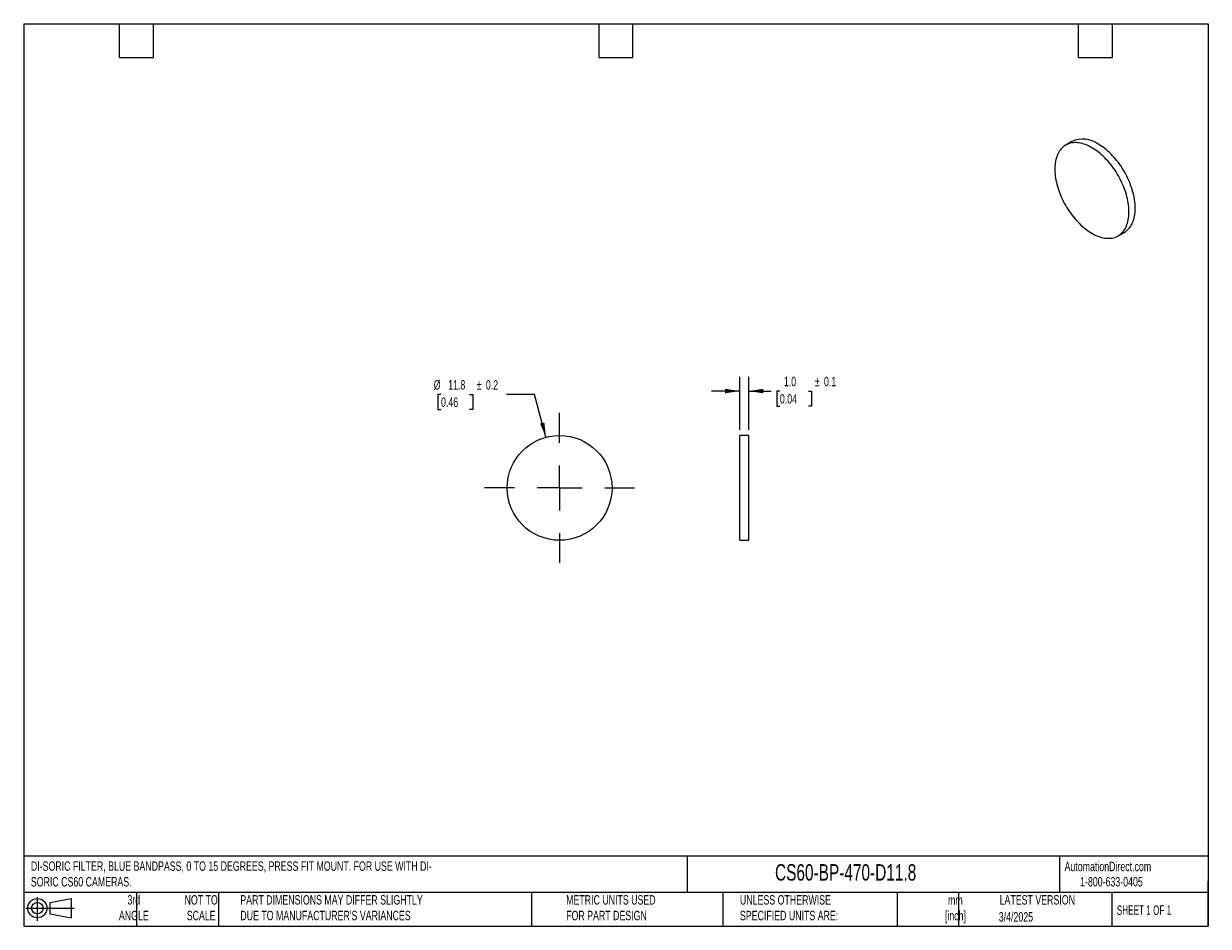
# Model space of a CAD drawing. Header units: millimetres. Extents: x 3 to 137, y 3 to 105.
import ezdxf

# ---------------------------------------------------------------- set-up
doc = ezdxf.new("R2010")
doc.units = ezdxf.units.MM
doc.header["$LTSCALE"] = 0.5
doc.linetypes.add('CENTERX2', pattern=[20.32, 12.7, -2.54, 2.54, -2.54])
doc.layers.add('CENTER', color=40, linetype='CENTERX2')
doc.layers.add('DIMENSIONS', color=140, linetype='Continuous', lineweight=25)
doc.layers.add('TEXT', color=140, linetype='Continuous', lineweight=25)
doc.styles.add('SLDTEXTSTYLE0', font='TXT', dxfattribs={"width": 0.7})
doc.styles.add('SLDTEXTSTYLE1', font='TXT', dxfattribs={"width": 0.65})
doc.dimstyles.new('SLDDIMSTYLE0', dxfattribs={"dimtxt": 1.079004, "dimasz": 1.651, "dimexe": 0, "dimexo": 0.0625, "dimgap": 0.269751, "dimtad": 0, "dimtih": 1, "dimtoh": 1, "dimrnd": 1e-09, "dimzin": 12, "dimdsep": 46, "dimtxsty": 'SLDTEXTSTYLE0', "dimsah": 1, "dimcen": 0, "dimadec": 0, "dimazin": 3, "dimtfac": 1, "dimtofl": 0, "dimtmove": 0, "dimatfit": 3, "dimfxl": 0, "dimfrac": 2, "dimtolj": 1, "dimtzin": 12, "dimarcsym": 0})
doc.dimstyles.new('SLDDIMSTYLE1', dxfattribs={"dimtxt": 1.079004, "dimasz": 1.651, "dimexe": 0, "dimexo": 0.0625, "dimgap": 0.269751, "dimtad": 0, "dimtih": 1, "dimtoh": 1, "dimrnd": 1e-09, "dimzin": 4, "dimdsep": 46, "dimtxsty": 'SLDTEXTSTYLE0', "dimsah": 1, "dimcen": 0.09, "dimadec": 0, "dimazin": 1, "dimtfac": 1, "dimtmove": 0, "dimatfit": 0, "dimfxl": 0, "dimfrac": 2, "dimtolj": 1, "dimtzin": 12, "dimarcsym": 0})

# ---------------------------------------------------------------- blocks, each defined once
blk = doc.blocks.new('Block11')
at = {"color": 7, "linetype": 'Continuous', "lineweight": 18}
for p, q in [((0, 1.44), (5.44, 1.44)), ((1.29, 2.66), (1.29, 0)), ((2.74, 2.08), (5.09, 2.52)), ((2.74, 0.8), (2.74, 2.08)), ((5.09, 2.52), (5.09, 0.37)), ((2.74, 0.8), (5.09, 0.37))]:
    blk.add_line(p, q, dxfattribs=at)
for radius in [1.08, 0.643]:
    blk.add_circle((1.29, 1.44), radius, dxfattribs=at)
blk = doc.blocks.new('Block12')
at = {"color": 7, "linetype": 'Continuous'}
blk.add_blockref('Block11', (0, 0), dxfattribs=at)
blk = doc.blocks.new('_D')
at = {"layer": 'DIMENSIONS'}
for p, q in [((50.15, 63.05), (49.78, 63.05)), ((49.78, 63.05), (49.78, 61.33)), ((53.35, 63.05), (53.72, 63.05)), ((53.72, 63.05), (53.72, 61.33)), ((60.68, 63.05), (57.51, 63.05)), ((61.97, 58.22), (60.68, 63.05)), ((49.78, 61.33), (50.15, 61.33)), ((53.72, 61.33), (53.35, 61.33))]:
    blk.add_line(p, q, dxfattribs=at)
blk.add_solid([(61.97, 58.22), (61.79, 59.88), (61.3, 59.75)], dxfattribs=at)
at = {"layer": 'DIMENSIONS', "char_height": 1.058, "attachment_point": 1, "style": 'SLDTEXTSTYLE0'}
for s, insert in [('%%c', (49.33, 64.65)), ('11.8', (50.96, 64.65)), ('%%p', (54.17, 64.65)), ('0.2', (55.2, 64.65)), ('0.46', (50.15, 62.7))]:
    blk.add_mtext(s, dxfattribs=dict(at, insert=insert))
blk = doc.blocks.new('SW_CENTERMARKSYMBOL_0')
at = {"layer": 'CENTER', "color": 0}
for p, q in [((0, 5.08), (0, 8.44)), ((0, 0), (0, 2.54)), ((-5.08, 0), (-8.44, 0)), ((0, 0), (-2.54, 0)), ((0, 0), (0, -2.54)), ((0, 0), (2.54, 0)), ((5.08, 0), (8.44, 0)), ((0, -5.08), (0, -8.44))]:
    blk.add_line(p, q, dxfattribs=at)
blk = doc.blocks.new('_D_1')
at = {"layer": 'DIMENSIONS'}
for p, q in [((83.79, 59.06), (83.79, 65.01)), ((84.79, 59.06), (84.79, 65.01)), ((83.79, 63.42), (80.61, 63.42)), ((84.79, 63.42), (87.33, 63.42)), ((88.3, 63.42), (87.94, 63.42)), ((87.94, 63.42), (87.94, 61.71)), ((91.51, 63.42), (91.87, 63.42)), ((91.87, 63.42), (91.87, 61.71)), ((87.94, 61.71), (88.3, 61.71)), ((91.87, 61.71), (91.51, 61.71))]:
    blk.add_line(p, q, dxfattribs=at)
for points in [[(83.79, 63.42), (82.13, 63.68), (82.13, 63.17)], [(84.79, 63.42), (86.44, 63.17), (86.44, 63.68)]]:
    blk.add_solid(points, dxfattribs=at)
at = {"layer": 'DIMENSIONS', "char_height": 1.058, "attachment_point": 1, "style": 'SLDTEXTSTYLE0'}
for s, insert in [('1.0', (88.75, 65.03)), ('%%p', (92.23, 65.03)), ('0.1', (93.26, 65.03)), ('0.04', (88.3, 63.07))]:
    blk.add_mtext(s, dxfattribs=dict(at, insert=insert))

msp = doc.modelspace()

# ---------------------------------------------------------------- linework, layer by layer
for p, q in [((121.18, 91.519), (120.473, 91.11)), ((126.373, 80.891), (127.08, 81.299)), ((84.785, 58.423), (83.785, 58.423)), ((83.785, 46.623), (83.785, 58.423)), ((84.785, 46.623), (84.785, 58.423)), ((83.785, 46.623), (84.785, 46.623))]:
    msp.add_line(p, q)
at = {"flags": 128}
for points in [[(123.423, 90.818), (123.239, 90.92), (123.054, 91.012), (122.871, 91.095), (122.689, 91.167), (122.508, 91.229), (122.328, 91.281), (122.151, 91.323), (121.977, 91.354), (121.805, 91.375), (121.637, 91.386), (121.472, 91.385), (121.311, 91.375), (121.153, 91.353), (121.001, 91.321), (120.853, 91.279), (120.71, 91.227), (120.573, 91.164), (120.441, 91.091), (120.315, 91.008), (120.194, 90.916), (120.081, 90.813), (119.974, 90.702), (119.873, 90.581), (119.78, 90.451), (119.693, 90.312), (119.614, 90.165), (119.543, 90.01), (119.479, 89.847), (119.423, 89.677), (119.374, 89.499), (119.334, 89.314), (119.301, 89.123), (119.277, 88.926), (119.26, 88.723), (119.252, 88.515), (119.252, 88.302), (119.26, 88.084), (119.277, 87.863), (119.301, 87.637), (119.334, 87.409), (119.374, 87.177), (119.423, 86.944), (119.479, 86.708), (119.543, 86.471), (119.614, 86.233), (119.693, 85.995), (119.78, 85.757), (119.873, 85.519), (119.974, 85.282), (120.081, 85.047), (120.194, 84.813), (120.315, 84.582), (120.441, 84.354), (120.573, 84.129), (120.71, 83.907), (120.853, 83.69), (121.001, 83.477), (121.153, 83.269), (121.311, 83.066), (121.472, 82.869), (121.637, 82.678), (121.805, 82.494), (121.977, 82.317), (122.151, 82.146), (122.328, 81.984), (122.508, 81.829), (122.689, 81.682), (122.871, 81.544), (123.054, 81.415), (123.239, 81.294), (123.423, 81.183), (123.608, 81.081), (123.792, 80.989), (123.975, 80.907), (124.158, 80.834), (124.339, 80.772), (124.518, 80.72), (124.695, 80.678), (124.869, 80.647), (125.041, 80.626), (125.209, 80.616), (125.374, 80.616), (125.536, 80.627), (125.693, 80.648), (125.845, 80.68), (125.993, 80.722), (126.136, 80.775), (126.274, 80.837), (126.406, 80.91), (126.532, 80.993), (126.652, 81.086), (126.765, 81.188), (126.873, 81.3), (126.973, 81.421), (127.066, 81.55), (127.153, 81.689), (127.232, 81.836), (127.303, 81.991), (127.367, 82.154), (127.424, 82.325), (127.472, 82.502), (127.513, 82.687), (127.545, 82.878), (127.57, 83.075), (127.586, 83.278), (127.594, 83.486), (127.594, 83.699), (127.586, 83.917), (127.57, 84.139), (127.545, 84.364), (127.513, 84.593), (127.472, 84.824), (127.424, 85.058), (127.367, 85.293), (127.303, 85.53), (127.232, 85.768), (127.153, 86.006), (127.066, 86.244), (126.973, 86.482), (126.873, 86.719), (126.765, 86.954), (126.652, 87.188), (126.532, 87.419), (126.406, 87.648), (126.274, 87.873), (126.136, 88.094), (125.993, 88.312), (125.845, 88.525), (125.693, 88.733), (125.536, 88.935), (125.374, 89.132), (125.209, 89.323), (125.041, 89.507), (124.869, 89.685), (124.695, 89.855), (124.518, 90.018), (124.339, 90.172), (124.158, 90.319), (123.975, 90.457), (123.792, 90.587), (123.608, 90.707), (123.423, 90.818)], [(127.08, 81.299), (127.113, 81.319), (127.239, 81.401), (127.359, 81.494), (127.472, 81.596), (127.58, 81.708), (127.68, 81.829), (127.774, 81.959), (127.86, 82.097), (127.939, 82.244), (128.01, 82.399), (128.074, 82.562), (128.131, 82.733), (128.179, 82.911), (128.22, 83.095), (128.252, 83.286), (128.277, 83.483), (128.293, 83.686), (128.301, 83.895), (128.301, 84.108), (128.293, 84.325), (128.277, 84.547), (128.252, 84.772), (128.22, 85.001), (128.179, 85.232), (128.131, 85.466), (128.074, 85.701), (128.01, 85.938), (127.939, 86.176), (127.86, 86.414), (127.774, 86.653), (127.68, 86.89), (127.58, 87.127), (127.472, 87.363), (127.359, 87.596), (127.239, 87.827), (127.113, 88.056), (126.981, 88.281), (126.843, 88.503), (126.7, 88.72), (126.552, 88.933), (126.4, 89.141), (126.243, 89.344), (126.082, 89.541), (125.917, 89.731), (125.748, 89.916), (125.576, 90.093), (125.402, 90.263), (125.225, 90.426), (125.046, 90.581), (124.865, 90.727), (124.682, 90.865), (124.499, 90.995), (124.315, 91.115), (124.13, 91.226)]]:
    msp.add_lwpolyline(points, dxfattribs=at)
msp.add_circle((63.501, 52.523), 5.9)
msp.add_arc((122.402, 88.817), 2.965, 54.35212, 114.33742)
at = {"layer": 'TEXT'}
for p, q in [((3.175, 104.775), (136.525, 104.775)), ((3.175, 104.775), (3.175, 3.175)), ((13.97, 100.965), (13.97, 104.775)), ((17.78, 100.965), (17.78, 104.775)), ((67.945, 100.965), (67.945, 104.775)), ((71.755, 100.965), (71.755, 104.775)), ((121.92, 100.965), (121.92, 104.775)), ((125.73, 100.965), (125.73, 104.775)), ((136.525, 104.775), (136.525, 3.175)), ((13.97, 100.965), (17.78, 100.965)), ((67.945, 100.965), (71.755, 100.965)), ((121.92, 100.965), (125.73, 100.965)), ((136.525, 11.063), (3.175, 11.063)), ((77.879, 11.063), (77.879, 6.985)), ((119.788, 11.063), (119.788, 6.985)), ((136.525, 3.175), (136.525, 8.255)), ((136.525, 6.985), (3.175, 6.985)), ((15.875, 6.985), (15.875, 3.175)), ((25.106, 6.985), (25.106, 3.175)), ((60.323, 6.985), (60.323, 3.175)), ((81.89, 6.985), (81.89, 3.175)), ((101.512, 6.985), (101.512, 3.175)), ((108.406, 6.985), (108.406, 3.175)), ((125.674, 6.985), (125.674, 3.175)), ((3.175, 3.175), (136.525, 3.175))]:
    msp.add_line(p, q, dxfattribs=at)

# ---------------------------------------------------------------- block references
at = {"layer": 'CENTER'}
msp.add_blockref('SW_CENTERMARKSYMBOL_0', (63.501, 52.523), dxfattribs=at)
at = {"layer": 'TEXT'}
msp.add_blockref('Block12', (3.419, 3.777), dxfattribs=at)

# ---------------------------------------------------------------- texts
at = {"color": 179, "linetype": 'Continuous', "lineweight": 18, "char_height": 1.05833, "attachment_point": 1, "style": 'SLDTEXTSTYLE0'}
for s, insert in [('AutomationDirect.com', (120.347, 10.438)), ('1-800-633-0405', (122.096, 8.719))]:
    msp.add_mtext(s, dxfattribs=dict(at, insert=insert))
at = {"layer": 'TEXT'}
for s, insert, char_height, attachment_point, style in [('DI-SORIC FILTER, BLUE BANDPASS, 0 TO 15 DEGREES, PRESS FIT MOUNT. FOR USE WITH DI-^JSORIC CS60 CAMERAS.', (3.983, 10.481), 1.058333, 1, 'SLDTEXTSTYLE0'), ('CS60-BP-470-D11.8', (87.751, 10.171), 1.85208, 1, 'SLDTEXTSTYLE0'), ('3rd^JANGLE', (15.574, 6.682), 1.0583, 2, 'SLDTEXTSTYLE0'), ('NOT TO^JSCALE', (23.152, 6.682), 1.05833, 2, 'SLDTEXTSTYLE0'), ("PART DIMENSIONS MAY DIFFER SLIGHTLY ^JDUE TO MANUFACTURER'S VARIANCES", (27.56, 6.682), 1.05833, 1, 'SLDTEXTSTYLE0'), ('METRIC UNITS USED ^JFOR PART DESIGN', (64.239, 6.682), 1.05833, 1, 'SLDTEXTSTYLE0'), ('UNLESS OTHERWISE ^JSPECIFIED UNITS ARE:', (83.804, 6.682), 1.05833, 1, 'SLDTEXTSTYLE0'), ('LATEST VERSION', (117.276, 6.682), 1.05833, 2, 'SLDTEXTSTYLE0'), ('mm^J[inch]', (108.058, 6.665), 1.0583, 2, 'SLDTEXTSTYLE0'), ('SHEET 1 OF 1', (126.221, 5.526), 1.05833, 1, 'SLDTEXTSTYLE1'), ('3/4/2025', (114.87, 4.768), 1.0583, 2, 'SLDTEXTSTYLE0')]:
    msp.add_mtext(s, dxfattribs=dict(at, insert=insert, char_height=char_height, attachment_point=attachment_point, style=style))

# ---------------------------------------------------------------- dimensions: what is measured, and where the dimension line sits
at = {"layer": 'DIMENSIONS'}
dim = msp.add_diameter_dim_2p(p1=(65.028, 46.824), p2=(61.974, 58.222), text='<>%%p0.2', dimstyle='SLDDIMSTYLE0', dxfattribs=at)
dim.commit()
dim.dimension.update_dxf_attribs({"geometry": '_D', "text_midpoint": (53.419, 63.048), "dimtype": 163})
dim = msp.add_linear_dim(base=(84.785, 63.423), p1=(83.785, 58.423), p2=(84.785, 58.423), text='<>%%p0.1', dimstyle='SLDDIMSTYLE1', dxfattribs=at)
dim.commit()
dim.dimension.update_dxf_attribs({"geometry": '_D_1', "text_midpoint": (91.571, 63.423), "dimtype": 160})

doc.saveas('drawing.dxf')
